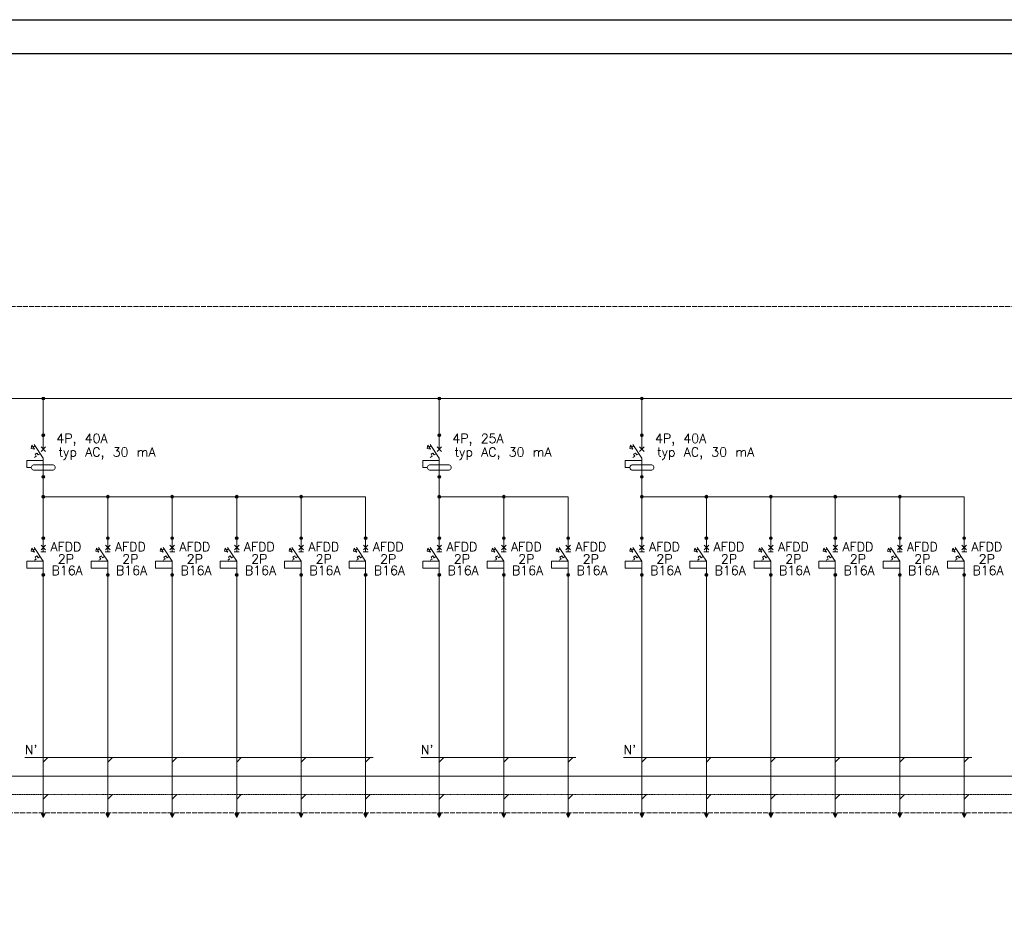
# Model space of a CAD drawing. Header units: millimetres. Extents: x -14609 to 44937, y 52278 to 67558.
# Tile 19 of 51: x 37160 to 38763, y 53763 to 55248. Entities that reach past the tile are written whole.
import ezdxf

# ---------------------------------------------------------------- set-up
doc = ezdxf.new("R2010")
doc.units = ezdxf.units.MM
for name, pattern in [('_DASH', [10, 8, -2]), ('ArcadiaLine2077533452649863992', [0]), ('DASHED2', [0.09525, 0.0635, -0.03175])]:
    doc.linetypes.add(name, pattern=pattern)
doc.layers.add('IE_Schemat', color=7, linetype='Continuous', lineweight=25)
doc.styles.add('ArCADiaStyle', font='txt.shx')

# ---------------------------------------------------------------- blocks, each defined once
blk = doc.blocks.new('*U69')
for points in [[(0, 0), (-6200, 0), (-6200, 2970), (0, 2970)], [(-55, 55), (-6000, 55), (-6000, 2915), (-55, 2915)]]:
    blk.add_lwpolyline(points, close=True)

msp = doc.modelspace()

# ---------------------------------------------------------------- hatches: boundary and pattern name
at = {"layer": 'IE_Schemat', "linetype": 'Continuous'}
for points in [[(37200.4, 54631.3), (37200.3, 54631.9), (37199.5, 54633.1), (37198.1, 54633.6), (37196.7, 54633.1), (37196, 54631.9), (37195.9, 54631.3), (37196, 54630.8), (37196.7, 54629.6), (37198.1, 54629.1), (37199.5, 54629.6), (37200.3, 54630.8)], [(37845.4, 54631.3), (37845.3, 54631.9), (37844.5, 54633.1), (37843.1, 54633.6), (37841.7, 54633.1), (37841, 54631.9), (37840.9, 54631.3), (37841, 54630.8), (37841.7, 54629.6), (37843.1, 54629.1), (37844.5, 54629.6), (37845.3, 54630.8)], [(38175.4, 54631.3), (38175.3, 54631.9), (38174.5, 54633.1), (38173.1, 54633.6), (38171.7, 54633.1), (38171, 54631.9), (38170.9, 54631.3), (38171, 54630.8), (38171.7, 54629.6), (38173.1, 54629.1), (38174.5, 54629.6), (38175.3, 54630.8)], [(37200.4, 54571.3), (37200.3, 54571.9), (37199.5, 54573.1), (37198.1, 54573.6), (37196.7, 54573.1), (37196, 54571.9), (37195.9, 54571.3), (37196, 54570.8), (37196.7, 54569.6), (37198.1, 54569.1), (37199.5, 54569.6), (37200.3, 54570.8)], [(37845.4, 54571.3), (37845.3, 54571.9), (37844.5, 54573.1), (37843.1, 54573.6), (37841.7, 54573.1), (37841, 54571.9), (37840.9, 54571.3), (37841, 54570.8), (37841.7, 54569.6), (37843.1, 54569.1), (37844.5, 54569.6), (37845.3, 54570.8)], [(38175.4, 54571.3), (38175.3, 54571.9), (38174.5, 54573.1), (38173.1, 54573.6), (38171.7, 54573.1), (38171, 54571.9), (38170.9, 54571.3), (38171, 54570.8), (38171.7, 54569.6), (38173.1, 54569.1), (38174.5, 54569.6), (38175.3, 54570.8)], [(37200.4, 54503.8), (37200.3, 54504.4), (37199.5, 54505.6), (37198.1, 54506.1), (37196.7, 54505.6), (37196, 54504.4), (37195.9, 54503.8), (37196, 54503.3), (37196.7, 54502.1), (37198.1, 54501.6), (37199.5, 54502.1), (37200.3, 54503.3)], [(37200.4, 54503.8), (37200.3, 54504.4), (37199.5, 54505.6), (37198.1, 54506.1), (37196.7, 54505.6), (37196, 54504.4), (37195.9, 54503.8), (37196, 54503.3), (37196.7, 54502.1), (37198.1, 54501.6), (37199.5, 54502.1), (37200.3, 54503.3)], [(37200.4, 54503.8), (37200.3, 54504.4), (37199.5, 54505.6), (37198.1, 54506.1), (37196.7, 54505.6), (37196, 54504.4), (37195.9, 54503.8), (37196, 54503.3), (37196.7, 54502.1), (37198.1, 54501.6), (37199.5, 54502.1), (37200.3, 54503.3)], [(37200.4, 54503.8), (37200.3, 54504.4), (37199.5, 54505.6), (37198.1, 54506.1), (37196.7, 54505.6), (37196, 54504.4), (37195.9, 54503.8), (37196, 54503.3), (37196.7, 54502.1), (37198.1, 54501.6), (37199.5, 54502.1), (37200.3, 54503.3)], [(37200.4, 54503.8), (37200.3, 54504.4), (37199.5, 54505.6), (37198.1, 54506.1), (37196.7, 54505.6), (37196, 54504.4), (37195.9, 54503.8), (37196, 54503.3), (37196.7, 54502.1), (37198.1, 54501.6), (37199.5, 54502.1), (37200.3, 54503.3)], [(37200.4, 54503.8), (37200.3, 54504.4), (37199.5, 54505.6), (37198.1, 54506.1), (37196.7, 54505.6), (37196, 54504.4), (37195.9, 54503.8), (37196, 54503.3), (37196.7, 54502.1), (37198.1, 54501.6), (37199.5, 54502.1), (37200.3, 54503.3)], [(37200.4, 54503.8), (37200.3, 54504.4), (37199.5, 54505.6), (37198.1, 54506.1), (37196.7, 54505.6), (37196, 54504.4), (37195.9, 54503.8), (37196, 54503.3), (37196.7, 54502.1), (37198.1, 54501.6), (37199.5, 54502.1), (37200.3, 54503.3)], [(37200.4, 54503.8), (37200.3, 54504.4), (37199.5, 54505.6), (37198.1, 54506.1), (37196.7, 54505.6), (37196, 54504.4), (37195.9, 54503.8), (37196, 54503.3), (37196.7, 54502.1), (37198.1, 54501.6), (37199.5, 54502.1), (37200.3, 54503.3)], [(37200.4, 54503.8), (37200.3, 54504.4), (37199.5, 54505.6), (37198.1, 54506.1), (37196.7, 54505.6), (37196, 54504.4), (37195.9, 54503.8), (37196, 54503.3), (37196.7, 54502.1), (37198.1, 54501.6), (37199.5, 54502.1), (37200.3, 54503.3)], [(37845.4, 54503.8), (37845.3, 54504.4), (37844.5, 54505.6), (37843.1, 54506.1), (37841.7, 54505.6), (37841, 54504.4), (37840.9, 54503.8), (37841, 54503.3), (37841.7, 54502.1), (37843.1, 54501.6), (37844.5, 54502.1), (37845.3, 54503.3)], [(37845.4, 54503.8), (37845.3, 54504.4), (37844.5, 54505.6), (37843.1, 54506.1), (37841.7, 54505.6), (37841, 54504.4), (37840.9, 54503.8), (37841, 54503.3), (37841.7, 54502.1), (37843.1, 54501.6), (37844.5, 54502.1), (37845.3, 54503.3)], [(37845.4, 54503.8), (37845.3, 54504.4), (37844.5, 54505.6), (37843.1, 54506.1), (37841.7, 54505.6), (37841, 54504.4), (37840.9, 54503.8), (37841, 54503.3), (37841.7, 54502.1), (37843.1, 54501.6), (37844.5, 54502.1), (37845.3, 54503.3)], [(37845.4, 54503.8), (37845.3, 54504.4), (37844.5, 54505.6), (37843.1, 54506.1), (37841.7, 54505.6), (37841, 54504.4), (37840.9, 54503.8), (37841, 54503.3), (37841.7, 54502.1), (37843.1, 54501.6), (37844.5, 54502.1), (37845.3, 54503.3)], [(37845.4, 54503.8), (37845.3, 54504.4), (37844.5, 54505.6), (37843.1, 54506.1), (37841.7, 54505.6), (37841, 54504.4), (37840.9, 54503.8), (37841, 54503.3), (37841.7, 54502.1), (37843.1, 54501.6), (37844.5, 54502.1), (37845.3, 54503.3)], [(37845.4, 54503.8), (37845.3, 54504.4), (37844.5, 54505.6), (37843.1, 54506.1), (37841.7, 54505.6), (37841, 54504.4), (37840.9, 54503.8), (37841, 54503.3), (37841.7, 54502.1), (37843.1, 54501.6), (37844.5, 54502.1), (37845.3, 54503.3)], [(37845.4, 54503.8), (37845.3, 54504.4), (37844.5, 54505.6), (37843.1, 54506.1), (37841.7, 54505.6), (37841, 54504.4), (37840.9, 54503.8), (37841, 54503.3), (37841.7, 54502.1), (37843.1, 54501.6), (37844.5, 54502.1), (37845.3, 54503.3)], [(37845.4, 54503.8), (37845.3, 54504.4), (37844.5, 54505.6), (37843.1, 54506.1), (37841.7, 54505.6), (37841, 54504.4), (37840.9, 54503.8), (37841, 54503.3), (37841.7, 54502.1), (37843.1, 54501.6), (37844.5, 54502.1), (37845.3, 54503.3)], [(37845.4, 54503.8), (37845.3, 54504.4), (37844.5, 54505.6), (37843.1, 54506.1), (37841.7, 54505.6), (37841, 54504.4), (37840.9, 54503.8), (37841, 54503.3), (37841.7, 54502.1), (37843.1, 54501.6), (37844.5, 54502.1), (37845.3, 54503.3)], [(38175.4, 54503.8), (38175.3, 54504.4), (38174.5, 54505.6), (38173.1, 54506.1), (38171.7, 54505.6), (38171, 54504.4), (38170.9, 54503.8), (38171, 54503.3), (38171.7, 54502.1), (38173.1, 54501.6), (38174.5, 54502.1), (38175.3, 54503.3)], [(38175.4, 54503.8), (38175.3, 54504.4), (38174.5, 54505.6), (38173.1, 54506.1), (38171.7, 54505.6), (38171, 54504.4), (38170.9, 54503.8), (38171, 54503.3), (38171.7, 54502.1), (38173.1, 54501.6), (38174.5, 54502.1), (38175.3, 54503.3)], [(38175.4, 54503.8), (38175.3, 54504.4), (38174.5, 54505.6), (38173.1, 54506.1), (38171.7, 54505.6), (38171, 54504.4), (38170.9, 54503.8), (38171, 54503.3), (38171.7, 54502.1), (38173.1, 54501.6), (38174.5, 54502.1), (38175.3, 54503.3)], [(38175.4, 54503.8), (38175.3, 54504.4), (38174.5, 54505.6), (38173.1, 54506.1), (38171.7, 54505.6), (38171, 54504.4), (38170.9, 54503.8), (38171, 54503.3), (38171.7, 54502.1), (38173.1, 54501.6), (38174.5, 54502.1), (38175.3, 54503.3)], [(38175.4, 54503.8), (38175.3, 54504.4), (38174.5, 54505.6), (38173.1, 54506.1), (38171.7, 54505.6), (38171, 54504.4), (38170.9, 54503.8), (38171, 54503.3), (38171.7, 54502.1), (38173.1, 54501.6), (38174.5, 54502.1), (38175.3, 54503.3)], [(38175.4, 54503.8), (38175.3, 54504.4), (38174.5, 54505.6), (38173.1, 54506.1), (38171.7, 54505.6), (38171, 54504.4), (38170.9, 54503.8), (38171, 54503.3), (38171.7, 54502.1), (38173.1, 54501.6), (38174.5, 54502.1), (38175.3, 54503.3)], [(38175.4, 54503.8), (38175.3, 54504.4), (38174.5, 54505.6), (38173.1, 54506.1), (38171.7, 54505.6), (38171, 54504.4), (38170.9, 54503.8), (38171, 54503.3), (38171.7, 54502.1), (38173.1, 54501.6), (38174.5, 54502.1), (38175.3, 54503.3)], [(38175.4, 54503.8), (38175.3, 54504.4), (38174.5, 54505.6), (38173.1, 54506.1), (38171.7, 54505.6), (38171, 54504.4), (38170.9, 54503.8), (38171, 54503.3), (38171.7, 54502.1), (38173.1, 54501.6), (38174.5, 54502.1), (38175.3, 54503.3)], [(38175.4, 54503.8), (38175.3, 54504.4), (38174.5, 54505.6), (38173.1, 54506.1), (38171.7, 54505.6), (38171, 54504.4), (38170.9, 54503.8), (38171, 54503.3), (38171.7, 54502.1), (38173.1, 54501.6), (38174.5, 54502.1), (38175.3, 54503.3)], [(37200.4, 54471.3), (37200.3, 54471.9), (37199.5, 54473.1), (37198.1, 54473.6), (37196.7, 54473.1), (37196, 54471.9), (37195.9, 54471.3), (37196, 54470.8), (37196.7, 54469.6), (37198.1, 54469.1), (37199.5, 54469.6), (37200.3, 54470.8)], [(37305.4, 54471.3), (37305.3, 54471.9), (37304.5, 54473.1), (37303.1, 54473.6), (37301.7, 54473.1), (37301, 54471.9), (37300.9, 54471.3), (37301, 54470.8), (37301.7, 54469.6), (37303.1, 54469.1), (37304.5, 54469.6), (37305.3, 54470.8)], [(37410.4, 54471.3), (37410.3, 54471.9), (37409.5, 54473.1), (37408.1, 54473.6), (37406.7, 54473.1), (37406, 54471.9), (37405.9, 54471.3), (37406, 54470.8), (37406.7, 54469.6), (37408.1, 54469.1), (37409.5, 54469.6), (37410.3, 54470.8)], [(37515.4, 54471.3), (37515.3, 54471.9), (37514.5, 54473.1), (37513.1, 54473.6), (37511.7, 54473.1), (37511, 54471.9), (37510.9, 54471.3), (37511, 54470.8), (37511.7, 54469.6), (37513.1, 54469.1), (37514.5, 54469.6), (37515.3, 54470.8)], [(37620.4, 54471.3), (37620.3, 54471.9), (37619.5, 54473.1), (37618.1, 54473.6), (37616.7, 54473.1), (37616, 54471.9), (37615.9, 54471.3), (37616, 54470.8), (37616.7, 54469.6), (37618.1, 54469.1), (37619.5, 54469.6), (37620.3, 54470.8)], [(37845.4, 54471.3), (37845.3, 54471.9), (37844.5, 54473.1), (37843.1, 54473.6), (37841.7, 54473.1), (37841, 54471.9), (37840.9, 54471.3), (37841, 54470.8), (37841.7, 54469.6), (37843.1, 54469.1), (37844.5, 54469.6), (37845.3, 54470.8)], [(37950.4, 54471.3), (37950.3, 54471.9), (37949.5, 54473.1), (37948.1, 54473.6), (37946.7, 54473.1), (37946, 54471.9), (37945.9, 54471.3), (37946, 54470.8), (37946.7, 54469.6), (37948.1, 54469.1), (37949.5, 54469.6), (37950.3, 54470.8)], [(38175.4, 54471.3), (38175.3, 54471.9), (38174.5, 54473.1), (38173.1, 54473.6), (38171.7, 54473.1), (38171, 54471.9), (38170.9, 54471.3), (38171, 54470.8), (38171.7, 54469.6), (38173.1, 54469.1), (38174.5, 54469.6), (38175.3, 54470.8)], [(38280.4, 54471.3), (38280.3, 54471.9), (38279.5, 54473.1), (38278.1, 54473.6), (38276.7, 54473.1), (38276, 54471.9), (38275.9, 54471.3), (38276, 54470.8), (38276.7, 54469.6), (38278.1, 54469.1), (38279.5, 54469.6), (38280.3, 54470.8)], [(38385.4, 54471.3), (38385.3, 54471.9), (38384.5, 54473.1), (38383.1, 54473.6), (38381.7, 54473.1), (38381, 54471.9), (38380.9, 54471.3), (38381, 54470.8), (38381.7, 54469.6), (38383.1, 54469.1), (38384.5, 54469.6), (38385.3, 54470.8)], [(38490.4, 54471.3), (38490.3, 54471.9), (38489.5, 54473.1), (38488.1, 54473.6), (38486.7, 54473.1), (38486, 54471.9), (38485.9, 54471.3), (38486, 54470.8), (38486.7, 54469.6), (38488.1, 54469.1), (38489.5, 54469.6), (38490.3, 54470.8)], [(38595.4, 54471.3), (38595.3, 54471.9), (38594.5, 54473.1), (38593.1, 54473.6), (38591.7, 54473.1), (38591, 54471.9), (38590.9, 54471.3), (38591, 54470.8), (38591.7, 54469.6), (38593.1, 54469.1), (38594.5, 54469.6), (38595.3, 54470.8)], [(37200.4, 54403.8), (37200.3, 54404.4), (37199.5, 54405.6), (37198.1, 54406.1), (37196.7, 54405.6), (37196, 54404.4), (37195.9, 54403.8), (37196, 54403.3), (37196.7, 54402.1), (37198.1, 54401.6), (37199.5, 54402.1), (37200.3, 54403.3)], [(37305.4, 54403.8), (37305.3, 54404.4), (37304.5, 54405.6), (37303.1, 54406.1), (37301.7, 54405.6), (37301, 54404.4), (37300.9, 54403.8), (37301, 54403.3), (37301.7, 54402.1), (37303.1, 54401.6), (37304.5, 54402.1), (37305.3, 54403.3)], [(37410.4, 54403.8), (37410.3, 54404.4), (37409.5, 54405.6), (37408.1, 54406.1), (37406.7, 54405.6), (37406, 54404.4), (37405.9, 54403.8), (37406, 54403.3), (37406.7, 54402.1), (37408.1, 54401.6), (37409.5, 54402.1), (37410.3, 54403.3)], [(37515.4, 54403.8), (37515.3, 54404.4), (37514.5, 54405.6), (37513.1, 54406.1), (37511.7, 54405.6), (37511, 54404.4), (37510.9, 54403.8), (37511, 54403.3), (37511.7, 54402.1), (37513.1, 54401.6), (37514.5, 54402.1), (37515.3, 54403.3)], [(37620.4, 54403.8), (37620.3, 54404.4), (37619.5, 54405.6), (37618.1, 54406.1), (37616.7, 54405.6), (37616, 54404.4), (37615.9, 54403.8), (37616, 54403.3), (37616.7, 54402.1), (37618.1, 54401.6), (37619.5, 54402.1), (37620.3, 54403.3)], [(37725.4, 54403.8), (37725.3, 54404.4), (37724.5, 54405.6), (37723.1, 54406.1), (37721.7, 54405.6), (37721, 54404.4), (37720.9, 54403.8), (37721, 54403.3), (37721.7, 54402.1), (37723.1, 54401.6), (37724.5, 54402.1), (37725.3, 54403.3)], [(37845.4, 54403.8), (37845.3, 54404.4), (37844.5, 54405.6), (37843.1, 54406.1), (37841.7, 54405.6), (37841, 54404.4), (37840.9, 54403.8), (37841, 54403.3), (37841.7, 54402.1), (37843.1, 54401.6), (37844.5, 54402.1), (37845.3, 54403.3)], [(37950.4, 54403.8), (37950.3, 54404.4), (37949.5, 54405.6), (37948.1, 54406.1), (37946.7, 54405.6), (37946, 54404.4), (37945.9, 54403.8), (37946, 54403.3), (37946.7, 54402.1), (37948.1, 54401.6), (37949.5, 54402.1), (37950.3, 54403.3)], [(38055.4, 54403.8), (38055.3, 54404.4), (38054.5, 54405.6), (38053.1, 54406.1), (38051.7, 54405.6), (38051, 54404.4), (38050.9, 54403.8), (38051, 54403.3), (38051.7, 54402.1), (38053.1, 54401.6), (38054.5, 54402.1), (38055.3, 54403.3)], [(38175.4, 54403.8), (38175.3, 54404.4), (38174.5, 54405.6), (38173.1, 54406.1), (38171.7, 54405.6), (38171, 54404.4), (38170.9, 54403.8), (38171, 54403.3), (38171.7, 54402.1), (38173.1, 54401.6), (38174.5, 54402.1), (38175.3, 54403.3)], [(38280.4, 54403.8), (38280.3, 54404.4), (38279.5, 54405.6), (38278.1, 54406.1), (38276.7, 54405.6), (38276, 54404.4), (38275.9, 54403.8), (38276, 54403.3), (38276.7, 54402.1), (38278.1, 54401.6), (38279.5, 54402.1), (38280.3, 54403.3)], [(38385.4, 54403.8), (38385.3, 54404.4), (38384.5, 54405.6), (38383.1, 54406.1), (38381.7, 54405.6), (38381, 54404.4), (38380.9, 54403.8), (38381, 54403.3), (38381.7, 54402.1), (38383.1, 54401.6), (38384.5, 54402.1), (38385.3, 54403.3)], [(38490.4, 54403.8), (38490.3, 54404.4), (38489.5, 54405.6), (38488.1, 54406.1), (38486.7, 54405.6), (38486, 54404.4), (38485.9, 54403.8), (38486, 54403.3), (38486.7, 54402.1), (38488.1, 54401.6), (38489.5, 54402.1), (38490.3, 54403.3)], [(38595.4, 54403.8), (38595.3, 54404.4), (38594.5, 54405.6), (38593.1, 54406.1), (38591.7, 54405.6), (38591, 54404.4), (38590.9, 54403.8), (38591, 54403.3), (38591.7, 54402.1), (38593.1, 54401.6), (38594.5, 54402.1), (38595.3, 54403.3)], [(38700.4, 54403.8), (38700.3, 54404.4), (38699.5, 54405.6), (38698.1, 54406.1), (38696.7, 54405.6), (38696, 54404.4), (38695.9, 54403.8), (38696, 54403.3), (38696.7, 54402.1), (38698.1, 54401.6), (38699.5, 54402.1), (38700.3, 54403.3)], [(37200.4, 54343.8), (37200.3, 54344.4), (37199.5, 54345.6), (37198.1, 54346.1), (37196.7, 54345.6), (37196, 54344.4), (37195.9, 54343.8), (37196, 54343.3), (37196.7, 54342.1), (37198.1, 54341.6), (37199.5, 54342.1), (37200.3, 54343.3)], [(37305.4, 54343.8), (37305.3, 54344.4), (37304.5, 54345.6), (37303.1, 54346.1), (37301.7, 54345.6), (37301, 54344.4), (37300.9, 54343.8), (37301, 54343.3), (37301.7, 54342.1), (37303.1, 54341.6), (37304.5, 54342.1), (37305.3, 54343.3)], [(37410.4, 54343.8), (37410.3, 54344.4), (37409.5, 54345.6), (37408.1, 54346.1), (37406.7, 54345.6), (37406, 54344.4), (37405.9, 54343.8), (37406, 54343.3), (37406.7, 54342.1), (37408.1, 54341.6), (37409.5, 54342.1), (37410.3, 54343.3)], [(37515.4, 54343.8), (37515.3, 54344.4), (37514.5, 54345.6), (37513.1, 54346.1), (37511.7, 54345.6), (37511, 54344.4), (37510.9, 54343.8), (37511, 54343.3), (37511.7, 54342.1), (37513.1, 54341.6), (37514.5, 54342.1), (37515.3, 54343.3)], [(37620.4, 54343.8), (37620.3, 54344.4), (37619.5, 54345.6), (37618.1, 54346.1), (37616.7, 54345.6), (37616, 54344.4), (37615.9, 54343.8), (37616, 54343.3), (37616.7, 54342.1), (37618.1, 54341.6), (37619.5, 54342.1), (37620.3, 54343.3)], [(37725.4, 54343.8), (37725.3, 54344.4), (37724.5, 54345.6), (37723.1, 54346.1), (37721.7, 54345.6), (37721, 54344.4), (37720.9, 54343.8), (37721, 54343.3), (37721.7, 54342.1), (37723.1, 54341.6), (37724.5, 54342.1), (37725.3, 54343.3)], [(37845.4, 54343.8), (37845.3, 54344.4), (37844.5, 54345.6), (37843.1, 54346.1), (37841.7, 54345.6), (37841, 54344.4), (37840.9, 54343.8), (37841, 54343.3), (37841.7, 54342.1), (37843.1, 54341.6), (37844.5, 54342.1), (37845.3, 54343.3)], [(37950.4, 54343.8), (37950.3, 54344.4), (37949.5, 54345.6), (37948.1, 54346.1), (37946.7, 54345.6), (37946, 54344.4), (37945.9, 54343.8), (37946, 54343.3), (37946.7, 54342.1), (37948.1, 54341.6), (37949.5, 54342.1), (37950.3, 54343.3)], [(38055.4, 54343.8), (38055.3, 54344.4), (38054.5, 54345.6), (38053.1, 54346.1), (38051.7, 54345.6), (38051, 54344.4), (38050.9, 54343.8), (38051, 54343.3), (38051.7, 54342.1), (38053.1, 54341.6), (38054.5, 54342.1), (38055.3, 54343.3)], [(38175.4, 54343.8), (38175.3, 54344.4), (38174.5, 54345.6), (38173.1, 54346.1), (38171.7, 54345.6), (38171, 54344.4), (38170.9, 54343.8), (38171, 54343.3), (38171.7, 54342.1), (38173.1, 54341.6), (38174.5, 54342.1), (38175.3, 54343.3)], [(38280.4, 54343.8), (38280.3, 54344.4), (38279.5, 54345.6), (38278.1, 54346.1), (38276.7, 54345.6), (38276, 54344.4), (38275.9, 54343.8), (38276, 54343.3), (38276.7, 54342.1), (38278.1, 54341.6), (38279.5, 54342.1), (38280.3, 54343.3)], [(38385.4, 54343.8), (38385.3, 54344.4), (38384.5, 54345.6), (38383.1, 54346.1), (38381.7, 54345.6), (38381, 54344.4), (38380.9, 54343.8), (38381, 54343.3), (38381.7, 54342.1), (38383.1, 54341.6), (38384.5, 54342.1), (38385.3, 54343.3)], [(38490.4, 54343.8), (38490.3, 54344.4), (38489.5, 54345.6), (38488.1, 54346.1), (38486.7, 54345.6), (38486, 54344.4), (38485.9, 54343.8), (38486, 54343.3), (38486.7, 54342.1), (38488.1, 54341.6), (38489.5, 54342.1), (38490.3, 54343.3)], [(38595.4, 54343.8), (38595.3, 54344.4), (38594.5, 54345.6), (38593.1, 54346.1), (38591.7, 54345.6), (38591, 54344.4), (38590.9, 54343.8), (38591, 54343.3), (38591.7, 54342.1), (38593.1, 54341.6), (38594.5, 54342.1), (38595.3, 54343.3)], [(38700.4, 54343.8), (38700.3, 54344.4), (38699.5, 54345.6), (38698.1, 54346.1), (38696.7, 54345.6), (38696, 54344.4), (38695.9, 54343.8), (38696, 54343.3), (38696.7, 54342.1), (38698.1, 54341.6), (38699.5, 54342.1), (38700.3, 54343.3)], [(37195.1, 53954.7), (37198.1, 53948.7), (37201.1, 53954.7)], [(37300.1, 53954.7), (37303.1, 53948.7), (37306.1, 53954.7)], [(37405.1, 53954.7), (37408.1, 53948.7), (37411.1, 53954.7)], [(37510.1, 53954.7), (37513.1, 53948.7), (37516.1, 53954.7)], [(37615.1, 53954.7), (37618.1, 53948.7), (37621.1, 53954.7)], [(37720.1, 53954.7), (37723.1, 53948.7), (37726.1, 53954.7)], [(37840.1, 53954.7), (37843.1, 53948.7), (37846.1, 53954.7)], [(37945.1, 53954.7), (37948.1, 53948.7), (37951.1, 53954.7)], [(38050.1, 53954.7), (38053.1, 53948.7), (38056.1, 53954.7)], [(38170.1, 53954.7), (38173.1, 53948.7), (38176.1, 53954.7)], [(38275.1, 53954.7), (38278.1, 53948.7), (38281.1, 53954.7)], [(38380.1, 53954.7), (38383.1, 53948.7), (38386.1, 53954.7)], [(38485.1, 53954.7), (38488.1, 53948.7), (38491.1, 53954.7)], [(38590.1, 53954.7), (38593.1, 53948.7), (38596.1, 53954.7)], [(38695.1, 53954.7), (38698.1, 53948.7), (38701.1, 53954.7)]]:
    msp.add_hatch(color=256, dxfattribs=at).paths.add_polyline_path(points)

# ---------------------------------------------------------------- linework, layer by layer
at = {"layer": 'IE_Schemat', "linetype": 'ArcadiaLine2077533452649863992', "lineweight": 18}
for p, q in [((35210.6, 54631.3), (39683, 54631.3)), ((37198.1, 54571.3), (37198.1, 54631.3)), ((37843.1, 54571.3), (37843.1, 54631.3)), ((38173.1, 54571.3), (38173.1, 54631.3)), ((37198.1, 54548.8), (37198.1, 54571.3)), ((37843.1, 54548.8), (37843.1, 54571.3)), ((38173.1, 54548.8), (38173.1, 54571.3)), ((37179.5, 54555), (37178.4, 54549.8)), ((37178.4, 54549.8), (37183.6, 54548.7)), ((37183.6, 54548.7), (37179.5, 54555)), ((37184.7, 54553.9), (37181.6, 54551.9)), ((37183.1, 54556.3), (37198.1, 54533.8)), ((37194.4, 54552.6), (37201.9, 54545.1)), ((37201.9, 54552.6), (37194.4, 54545.1)), ((37824.5, 54555), (37823.4, 54549.8)), ((37823.4, 54549.8), (37828.6, 54548.7)), ((37828.6, 54548.7), (37824.5, 54555)), ((37829.7, 54553.9), (37826.6, 54551.9)), ((37828.1, 54556.3), (37843.1, 54533.8)), ((37839.4, 54552.6), (37846.9, 54545.1)), ((37846.9, 54552.6), (37839.4, 54545.1)), ((38154.5, 54555), (38153.4, 54549.8)), ((38153.4, 54549.8), (38158.6, 54548.7)), ((38158.6, 54548.7), (38154.5, 54555)), ((38159.7, 54553.9), (38156.6, 54551.9)), ((38158.1, 54556.3), (38173.1, 54533.8)), ((38169.4, 54552.6), (38176.9, 54545.1)), ((38176.9, 54552.6), (38169.4, 54545.1)), ((37171.1, 54518.8), (37171.1, 54530.1)), ((37171.1, 54530.1), (37198.1, 54530.1)), ((37186.6, 54537.2), (37183.5, 54535.2)), ((37187.7, 54542.4), (37184.6, 54540.4)), ((37184.6, 54540.4), (37186.6, 54537.2)), ((37189.7, 54539.3), (37187.7, 54542.4)), ((37187.7, 54542.4), (37187.7, 54542.4)), ((37192.9, 54541.3), (37189.7, 54539.3)), ((37198.1, 54533.8), (37198.1, 54503.8)), ((37816.1, 54518.8), (37816.1, 54530.1)), ((37816.1, 54530.1), (37843.1, 54530.1)), ((37831.6, 54537.2), (37828.5, 54535.2)), ((37832.7, 54542.4), (37829.6, 54540.4)), ((37829.6, 54540.4), (37831.6, 54537.2)), ((37834.7, 54539.3), (37832.7, 54542.4)), ((37832.7, 54542.4), (37832.7, 54542.4)), ((37837.9, 54541.3), (37834.7, 54539.3)), ((37843.1, 54533.8), (37843.1, 54503.8)), ((38146.1, 54518.8), (38146.1, 54530.1)), ((38146.1, 54530.1), (38173.1, 54530.1)), ((38161.6, 54537.2), (38158.5, 54535.2)), ((38162.7, 54542.4), (38159.6, 54540.4)), ((38159.6, 54540.4), (38161.6, 54537.2)), ((38164.7, 54539.3), (38162.7, 54542.4)), ((38162.7, 54542.4), (38162.7, 54542.4)), ((38167.9, 54541.3), (38164.7, 54539.3)), ((38173.1, 54533.8), (38173.1, 54503.8)), ((37178.6, 54518.8), (37171.1, 54518.8)), ((37183.1, 54523.3), (37213.1, 54523.3)), ((37183.1, 54514.3), (37213.1, 54514.3)), ((37823.6, 54518.8), (37816.1, 54518.8)), ((37828.1, 54523.3), (37858.1, 54523.3)), ((37828.1, 54514.3), (37858.1, 54514.3)), ((38153.6, 54518.8), (38146.1, 54518.8)), ((38158.1, 54523.3), (38188.1, 54523.3)), ((38158.1, 54514.3), (38188.1, 54514.3)), ((37198.1, 54503.8), (37198.1, 54471.3)), ((37843.1, 54503.8), (37843.1, 54471.3)), ((38173.1, 54503.8), (38173.1, 54471.3)), ((37198.1, 54471.3), (37198.1, 54403.8)), ((37198.1, 54471.3), (37198.1, 54403.8)), ((37198.1, 54471.3), (37723.1, 54471.3)), ((37303.1, 54403.8), (37303.1, 54471.3)), ((37408.1, 54403.8), (37408.1, 54471.3)), ((37513.1, 54403.8), (37513.1, 54471.3)), ((37618.1, 54403.8), (37618.1, 54471.3)), ((37723.1, 54471.3), (37723.1, 54403.8)), ((37843.1, 54471.3), (37843.1, 54403.8)), ((37843.1, 54471.3), (38053.1, 54471.3)), ((37948.1, 54403.8), (37948.1, 54471.3)), ((38053.1, 54403.8), (38053.1, 54471.3)), ((38173.1, 54471.3), (38173.1, 54403.8)), ((38173.1, 54471.3), (38698.1, 54471.3)), ((38278.1, 54403.8), (38278.1, 54471.3)), ((38383.1, 54403.8), (38383.1, 54471.3)), ((38488.1, 54403.8), (38488.1, 54471.3)), ((38593.1, 54403.8), (38593.1, 54471.3)), ((38698.1, 54403.8), (38698.1, 54471.3)), ((37198.1, 54381.3), (37198.1, 54403.8)), ((37303.1, 54381.3), (37303.1, 54403.8)), ((37408.1, 54381.3), (37408.1, 54403.8)), ((37513.1, 54381.3), (37513.1, 54403.8)), ((37618.1, 54381.3), (37618.1, 54403.8)), ((37723.1, 54381.3), (37723.1, 54403.8)), ((37843.1, 54381.3), (37843.1, 54403.8)), ((37948.1, 54381.3), (37948.1, 54403.8)), ((38053.1, 54381.3), (38053.1, 54403.8)), ((38173.1, 54381.3), (38173.1, 54403.8)), ((38278.1, 54381.3), (38278.1, 54403.8)), ((38383.1, 54381.3), (38383.1, 54403.8)), ((38488.1, 54381.3), (38488.1, 54403.8)), ((38593.1, 54381.3), (38593.1, 54403.8)), ((38698.1, 54381.3), (38698.1, 54403.8)), ((37179.5, 54387.5), (37178.4, 54382.3)), ((37183.6, 54381.2), (37179.5, 54387.5)), ((37184.7, 54386.4), (37181.6, 54384.4)), ((37183.1, 54388.8), (37198.1, 54366.3)), ((37194.4, 54392.1), (37201.9, 54384.6)), ((37201.9, 54392.1), (37194.4, 54384.6)), ((37284.5, 54387.5), (37283.4, 54382.3)), ((37288.6, 54381.2), (37284.5, 54387.5)), ((37289.7, 54386.4), (37286.6, 54384.4)), ((37288.1, 54388.8), (37303.1, 54366.3)), ((37299.4, 54392.1), (37306.9, 54384.6)), ((37306.9, 54392.1), (37299.4, 54384.6)), ((37389.5, 54387.5), (37388.4, 54382.3)), ((37393.6, 54381.2), (37389.5, 54387.5)), ((37394.7, 54386.4), (37391.6, 54384.4)), ((37393.1, 54388.8), (37408.1, 54366.3)), ((37404.4, 54392.1), (37411.9, 54384.6)), ((37411.9, 54392.1), (37404.4, 54384.6)), ((37494.5, 54387.5), (37493.4, 54382.3)), ((37498.6, 54381.2), (37494.5, 54387.5)), ((37499.7, 54386.4), (37496.6, 54384.4)), ((37498.1, 54388.8), (37513.1, 54366.3)), ((37509.4, 54392.1), (37516.9, 54384.6)), ((37516.9, 54392.1), (37509.4, 54384.6)), ((37599.5, 54387.5), (37598.4, 54382.3)), ((37603.6, 54381.2), (37599.5, 54387.5)), ((37604.7, 54386.4), (37601.6, 54384.4)), ((37603.1, 54388.8), (37618.1, 54366.3)), ((37614.4, 54392.1), (37621.9, 54384.6)), ((37621.9, 54392.1), (37614.4, 54384.6)), ((37704.5, 54387.5), (37703.4, 54382.3)), ((37708.6, 54381.2), (37704.5, 54387.5)), ((37709.7, 54386.4), (37706.6, 54384.4)), ((37708.1, 54388.8), (37723.1, 54366.3)), ((37719.4, 54392.1), (37726.9, 54384.6)), ((37726.9, 54392.1), (37719.4, 54384.6)), ((37824.5, 54387.5), (37823.4, 54382.3)), ((37828.6, 54381.2), (37824.5, 54387.5)), ((37829.7, 54386.4), (37826.6, 54384.4)), ((37828.1, 54388.8), (37843.1, 54366.3)), ((37839.4, 54392.1), (37846.9, 54384.6)), ((37846.9, 54392.1), (37839.4, 54384.6)), ((37929.5, 54387.5), (37928.4, 54382.3)), ((37933.6, 54381.2), (37929.5, 54387.5)), ((37934.7, 54386.4), (37931.6, 54384.4)), ((37933.1, 54388.8), (37948.1, 54366.3)), ((37944.4, 54392.1), (37951.9, 54384.6)), ((37951.9, 54392.1), (37944.4, 54384.6)), ((38034.5, 54387.5), (38033.4, 54382.3)), ((38038.6, 54381.2), (38034.5, 54387.5)), ((38039.7, 54386.4), (38036.6, 54384.4)), ((38038.1, 54388.8), (38053.1, 54366.3)), ((38049.4, 54392.1), (38056.9, 54384.6)), ((38056.9, 54392.1), (38049.4, 54384.6)), ((38154.5, 54387.5), (38153.4, 54382.3)), ((38158.6, 54381.2), (38154.5, 54387.5)), ((38159.7, 54386.4), (38156.6, 54384.4)), ((38158.1, 54388.8), (38173.1, 54366.3)), ((38169.4, 54392.1), (38176.9, 54384.6)), ((38176.9, 54392.1), (38169.4, 54384.6)), ((38259.5, 54387.5), (38258.4, 54382.3)), ((38263.6, 54381.2), (38259.5, 54387.5)), ((38264.7, 54386.4), (38261.6, 54384.4)), ((38263.1, 54388.8), (38278.1, 54366.3)), ((38274.4, 54392.1), (38281.9, 54384.6)), ((38281.9, 54392.1), (38274.4, 54384.6)), ((38364.5, 54387.5), (38363.4, 54382.3)), ((38368.6, 54381.2), (38364.5, 54387.5)), ((38369.7, 54386.4), (38366.6, 54384.4)), ((38368.1, 54388.8), (38383.1, 54366.3)), ((38379.4, 54392.1), (38386.9, 54384.6)), ((38386.9, 54392.1), (38379.4, 54384.6)), ((38469.5, 54387.5), (38468.4, 54382.3)), ((38473.6, 54381.2), (38469.5, 54387.5)), ((38474.7, 54386.4), (38471.6, 54384.4)), ((38473.1, 54388.8), (38488.1, 54366.3)), ((38484.4, 54392.1), (38491.9, 54384.6)), ((38491.9, 54392.1), (38484.4, 54384.6)), ((38574.5, 54387.5), (38573.4, 54382.3)), ((38578.6, 54381.2), (38574.5, 54387.5)), ((38579.7, 54386.4), (38576.6, 54384.4)), ((38578.1, 54388.8), (38593.1, 54366.3)), ((38589.4, 54392.1), (38596.9, 54384.6)), ((38596.9, 54392.1), (38589.4, 54384.6)), ((38679.5, 54387.5), (38678.4, 54382.3)), ((38683.6, 54381.2), (38679.5, 54387.5)), ((38684.7, 54386.4), (38681.6, 54384.4)), ((38683.1, 54388.8), (38698.1, 54366.3)), ((38694.4, 54392.1), (38701.9, 54384.6)), ((38701.9, 54392.1), (38694.4, 54384.6)), ((37178.4, 54382.3), (37183.6, 54381.2)), ((37186.6, 54369.7), (37183.5, 54367.7)), ((37187.7, 54374.9), (37184.6, 54372.9)), ((37184.6, 54372.9), (37186.6, 54369.7)), ((37189.7, 54371.8), (37187.7, 54374.9)), ((37187.7, 54374.9), (37187.7, 54374.9)), ((37192.9, 54373.8), (37189.7, 54371.8)), ((37202.1, 54381.3), (37194.1, 54381.3)), ((37283.4, 54382.3), (37288.6, 54381.2)), ((37291.6, 54369.7), (37288.5, 54367.7)), ((37292.7, 54374.9), (37289.6, 54372.9)), ((37289.6, 54372.9), (37291.6, 54369.7)), ((37294.7, 54371.8), (37292.7, 54374.9)), ((37292.7, 54374.9), (37292.7, 54374.9)), ((37297.9, 54373.8), (37294.7, 54371.8)), ((37307.1, 54381.3), (37299.1, 54381.3)), ((37388.4, 54382.3), (37393.6, 54381.2)), ((37396.6, 54369.7), (37393.5, 54367.7)), ((37397.7, 54374.9), (37394.6, 54372.9)), ((37394.6, 54372.9), (37396.6, 54369.7)), ((37399.7, 54371.8), (37397.7, 54374.9)), ((37397.7, 54374.9), (37397.7, 54374.9)), ((37402.9, 54373.8), (37399.7, 54371.8)), ((37412.1, 54381.3), (37404.1, 54381.3)), ((37493.4, 54382.3), (37498.6, 54381.2)), ((37501.6, 54369.7), (37498.5, 54367.7)), ((37502.7, 54374.9), (37499.6, 54372.9)), ((37499.6, 54372.9), (37501.6, 54369.7)), ((37504.7, 54371.8), (37502.7, 54374.9)), ((37502.7, 54374.9), (37502.7, 54374.9)), ((37507.9, 54373.8), (37504.7, 54371.8)), ((37517.1, 54381.3), (37509.1, 54381.3)), ((37598.4, 54382.3), (37603.6, 54381.2)), ((37606.6, 54369.7), (37603.5, 54367.7)), ((37607.7, 54374.9), (37604.6, 54372.9)), ((37604.6, 54372.9), (37606.6, 54369.7)), ((37609.7, 54371.8), (37607.7, 54374.9)), ((37607.7, 54374.9), (37607.7, 54374.9)), ((37612.9, 54373.8), (37609.7, 54371.8)), ((37622.1, 54381.3), (37614.1, 54381.3)), ((37703.4, 54382.3), (37708.6, 54381.2)), ((37711.6, 54369.7), (37708.5, 54367.7)), ((37712.7, 54374.9), (37709.6, 54372.9)), ((37709.6, 54372.9), (37711.6, 54369.7)), ((37714.7, 54371.8), (37712.7, 54374.9)), ((37712.7, 54374.9), (37712.7, 54374.9)), ((37717.9, 54373.8), (37714.7, 54371.8)), ((37727.1, 54381.3), (37719.1, 54381.3)), ((37823.4, 54382.3), (37828.6, 54381.2)), ((37831.6, 54369.7), (37828.5, 54367.7)), ((37832.7, 54374.9), (37829.6, 54372.9)), ((37829.6, 54372.9), (37831.6, 54369.7)), ((37834.7, 54371.8), (37832.7, 54374.9)), ((37832.7, 54374.9), (37832.7, 54374.9)), ((37837.9, 54373.8), (37834.7, 54371.8)), ((37847.1, 54381.3), (37839.1, 54381.3)), ((37928.4, 54382.3), (37933.6, 54381.2)), ((37936.6, 54369.7), (37933.5, 54367.7)), ((37937.7, 54374.9), (37934.6, 54372.9)), ((37934.6, 54372.9), (37936.6, 54369.7)), ((37939.7, 54371.8), (37937.7, 54374.9)), ((37937.7, 54374.9), (37937.7, 54374.9)), ((37942.9, 54373.8), (37939.7, 54371.8)), ((37952.1, 54381.3), (37944.1, 54381.3)), ((38033.4, 54382.3), (38038.6, 54381.2)), ((38041.6, 54369.7), (38038.5, 54367.7)), ((38042.7, 54374.9), (38039.6, 54372.9)), ((38039.6, 54372.9), (38041.6, 54369.7)), ((38044.7, 54371.8), (38042.7, 54374.9)), ((38042.7, 54374.9), (38042.7, 54374.9)), ((38047.9, 54373.8), (38044.7, 54371.8)), ((38057.1, 54381.3), (38049.1, 54381.3)), ((38153.4, 54382.3), (38158.6, 54381.2)), ((38161.6, 54369.7), (38158.5, 54367.7)), ((38162.7, 54374.9), (38159.6, 54372.9)), ((38159.6, 54372.9), (38161.6, 54369.7)), ((38164.7, 54371.8), (38162.7, 54374.9)), ((38162.7, 54374.9), (38162.7, 54374.9)), ((38167.9, 54373.8), (38164.7, 54371.8)), ((38177.1, 54381.3), (38169.1, 54381.3)), ((38258.4, 54382.3), (38263.6, 54381.2)), ((38266.6, 54369.7), (38263.5, 54367.7)), ((38267.7, 54374.9), (38264.6, 54372.9)), ((38264.6, 54372.9), (38266.6, 54369.7)), ((38269.7, 54371.8), (38267.7, 54374.9)), ((38267.7, 54374.9), (38267.7, 54374.9)), ((38272.9, 54373.8), (38269.7, 54371.8)), ((38282.1, 54381.3), (38274.1, 54381.3)), ((38363.4, 54382.3), (38368.6, 54381.2)), ((38371.6, 54369.7), (38368.5, 54367.7)), ((38372.7, 54374.9), (38369.6, 54372.9)), ((38369.6, 54372.9), (38371.6, 54369.7)), ((38374.7, 54371.8), (38372.7, 54374.9)), ((38372.7, 54374.9), (38372.7, 54374.9)), ((38377.9, 54373.8), (38374.7, 54371.8)), ((38387.1, 54381.3), (38379.1, 54381.3)), ((38468.4, 54382.3), (38473.6, 54381.2)), ((38476.6, 54369.7), (38473.5, 54367.7)), ((38477.7, 54374.9), (38474.6, 54372.9)), ((38474.6, 54372.9), (38476.6, 54369.7)), ((38479.7, 54371.8), (38477.7, 54374.9)), ((38477.7, 54374.9), (38477.7, 54374.9)), ((38482.9, 54373.8), (38479.7, 54371.8)), ((38492.1, 54381.3), (38484.1, 54381.3)), ((38573.4, 54382.3), (38578.6, 54381.2)), ((38581.6, 54369.7), (38578.5, 54367.7)), ((38582.7, 54374.9), (38579.6, 54372.9)), ((38579.6, 54372.9), (38581.6, 54369.7)), ((38584.7, 54371.8), (38582.7, 54374.9)), ((38582.7, 54374.9), (38582.7, 54374.9)), ((38587.9, 54373.8), (38584.7, 54371.8)), ((38597.1, 54381.3), (38589.1, 54381.3)), ((38678.4, 54382.3), (38683.6, 54381.2)), ((38686.6, 54369.7), (38683.5, 54367.7)), ((38687.7, 54374.9), (38684.6, 54372.9)), ((38684.6, 54372.9), (38686.6, 54369.7)), ((38689.7, 54371.8), (38687.7, 54374.9)), ((38687.7, 54374.9), (38687.7, 54374.9)), ((38692.9, 54373.8), (38689.7, 54371.8)), ((38702.1, 54381.3), (38694.1, 54381.3)), ((37171.1, 54355.1), (37171.1, 54366.3)), ((37171.1, 54366.3), (37198.1, 54366.3)), ((37198.1, 54355.1), (37171.1, 54355.1)), ((37198.1, 54366.3), (37198.1, 54343.8)), ((37276.1, 54355.1), (37276.1, 54366.3)), ((37276.1, 54366.3), (37303.1, 54366.3)), ((37303.1, 54355.1), (37276.1, 54355.1)), ((37303.1, 54366.3), (37303.1, 54343.8)), ((37381.1, 54355.1), (37381.1, 54366.3)), ((37381.1, 54366.3), (37408.1, 54366.3)), ((37408.1, 54355.1), (37381.1, 54355.1)), ((37408.1, 54366.3), (37408.1, 54343.8)), ((37486.1, 54355.1), (37486.1, 54366.3)), ((37486.1, 54366.3), (37513.1, 54366.3)), ((37513.1, 54355.1), (37486.1, 54355.1)), ((37513.1, 54366.3), (37513.1, 54343.8)), ((37591.1, 54355.1), (37591.1, 54366.3)), ((37591.1, 54366.3), (37618.1, 54366.3)), ((37618.1, 54355.1), (37591.1, 54355.1)), ((37618.1, 54366.3), (37618.1, 54343.8)), ((37696.1, 54355.1), (37696.1, 54366.3)), ((37696.1, 54366.3), (37723.1, 54366.3)), ((37723.1, 54355.1), (37696.1, 54355.1)), ((37723.1, 54366.3), (37723.1, 54343.8)), ((37816.1, 54355.1), (37816.1, 54366.3)), ((37816.1, 54366.3), (37843.1, 54366.3)), ((37843.1, 54355.1), (37816.1, 54355.1)), ((37843.1, 54366.3), (37843.1, 54343.8)), ((37921.1, 54355.1), (37921.1, 54366.3)), ((37921.1, 54366.3), (37948.1, 54366.3)), ((37948.1, 54355.1), (37921.1, 54355.1)), ((37948.1, 54366.3), (37948.1, 54343.8)), ((38026.1, 54355.1), (38026.1, 54366.3)), ((38026.1, 54366.3), (38053.1, 54366.3)), ((38053.1, 54355.1), (38026.1, 54355.1)), ((38053.1, 54366.3), (38053.1, 54343.8)), ((38146.1, 54355.1), (38146.1, 54366.3)), ((38146.1, 54366.3), (38173.1, 54366.3)), ((38173.1, 54355.1), (38146.1, 54355.1)), ((38173.1, 54366.3), (38173.1, 54343.8)), ((38251.1, 54355.1), (38251.1, 54366.3)), ((38251.1, 54366.3), (38278.1, 54366.3)), ((38278.1, 54355.1), (38251.1, 54355.1)), ((38278.1, 54366.3), (38278.1, 54343.8)), ((38356.1, 54355.1), (38356.1, 54366.3)), ((38356.1, 54366.3), (38383.1, 54366.3)), ((38383.1, 54355.1), (38356.1, 54355.1)), ((38383.1, 54366.3), (38383.1, 54343.8)), ((38461.1, 54355.1), (38461.1, 54366.3)), ((38461.1, 54366.3), (38488.1, 54366.3)), ((38488.1, 54355.1), (38461.1, 54355.1)), ((38488.1, 54366.3), (38488.1, 54343.8)), ((38566.1, 54355.1), (38566.1, 54366.3)), ((38566.1, 54366.3), (38593.1, 54366.3)), ((38593.1, 54355.1), (38566.1, 54355.1)), ((38593.1, 54366.3), (38593.1, 54343.8)), ((38671.1, 54355.1), (38671.1, 54366.3)), ((38671.1, 54366.3), (38698.1, 54366.3)), ((38698.1, 54355.1), (38671.1, 54355.1)), ((38698.1, 54366.3), (38698.1, 54343.8)), ((37198.1, 54343.8), (37198.1, 53948.7)), ((37303.1, 54343.8), (37303.1, 53948.7)), ((37408.1, 54343.8), (37408.1, 53948.7)), ((37513.1, 54343.8), (37513.1, 53948.7)), ((37618.1, 54343.8), (37618.1, 53948.7)), ((37723.1, 54343.8), (37723.1, 53948.7)), ((37843.1, 54343.8), (37843.1, 53948.7)), ((37948.1, 54343.8), (37948.1, 53948.7)), ((38053.1, 54343.8), (38053.1, 53948.7)), ((38173.1, 54343.8), (38173.1, 53948.7)), ((38278.1, 54343.8), (38278.1, 53948.7)), ((38383.1, 54343.8), (38383.1, 53948.7)), ((38488.1, 54343.8), (38488.1, 53948.7)), ((38593.1, 54343.8), (38593.1, 53948.7)), ((38698.1, 54343.8), (38698.1, 53948.7)), ((37205.6, 54046.2), (37198.1, 54038.7)), ((37310.6, 54046.2), (37303.1, 54038.7)), ((37415.6, 54046.2), (37408.1, 54038.7)), ((37520.6, 54046.2), (37513.1, 54038.7)), ((37625.6, 54046.2), (37618.1, 54038.7)), ((37730.6, 54046.2), (37723.1, 54038.7)), ((37850.6, 54046.2), (37843.1, 54038.7)), ((37955.6, 54046.2), (37948.1, 54038.7)), ((38060.6, 54046.2), (38053.1, 54038.7)), ((38180.6, 54046.2), (38173.1, 54038.7)), ((38285.6, 54046.2), (38278.1, 54038.7)), ((38390.6, 54046.2), (38383.1, 54038.7)), ((38495.6, 54046.2), (38488.1, 54038.7)), ((38600.6, 54046.2), (38593.1, 54038.7)), ((38705.6, 54046.2), (38698.1, 54038.7)), ((37205.6, 53986.2), (37198.1, 53978.7)), ((37310.6, 53986.2), (37303.1, 53978.7)), ((37415.6, 53986.2), (37408.1, 53978.7)), ((37520.6, 53986.2), (37513.1, 53978.7)), ((37625.6, 53986.2), (37618.1, 53978.7)), ((37730.6, 53986.2), (37723.1, 53978.7)), ((37850.6, 53986.2), (37843.1, 53978.7)), ((37955.6, 53986.2), (37948.1, 53978.7)), ((38060.6, 53986.2), (38053.1, 53978.7)), ((38180.6, 53986.2), (38173.1, 53978.7)), ((38285.6, 53986.2), (38278.1, 53978.7)), ((38390.6, 53986.2), (38383.1, 53978.7)), ((38495.6, 53986.2), (38488.1, 53978.7)), ((38600.6, 53986.2), (38593.1, 53978.7)), ((38705.6, 53986.2), (38698.1, 53978.7)), ((37195.1, 53954.7), (37198.1, 53948.7)), ((37201.1, 53954.7), (37195.1, 53954.7)), ((37198.1, 53948.7), (37201.1, 53954.7)), ((37300.1, 53954.7), (37303.1, 53948.7)), ((37306.1, 53954.7), (37300.1, 53954.7)), ((37303.1, 53948.7), (37306.1, 53954.7)), ((37405.1, 53954.7), (37408.1, 53948.7)), ((37411.1, 53954.7), (37405.1, 53954.7)), ((37408.1, 53948.7), (37411.1, 53954.7)), ((37510.1, 53954.7), (37513.1, 53948.7)), ((37516.1, 53954.7), (37510.1, 53954.7)), ((37513.1, 53948.7), (37516.1, 53954.7)), ((37615.1, 53954.7), (37618.1, 53948.7)), ((37621.1, 53954.7), (37615.1, 53954.7)), ((37618.1, 53948.7), (37621.1, 53954.7)), ((37720.1, 53954.7), (37723.1, 53948.7)), ((37726.1, 53954.7), (37720.1, 53954.7)), ((37723.1, 53948.7), (37726.1, 53954.7)), ((37840.1, 53954.7), (37843.1, 53948.7)), ((37846.1, 53954.7), (37840.1, 53954.7)), ((37843.1, 53948.7), (37846.1, 53954.7)), ((37945.1, 53954.7), (37948.1, 53948.7)), ((37951.1, 53954.7), (37945.1, 53954.7)), ((37948.1, 53948.7), (37951.1, 53954.7)), ((38050.1, 53954.7), (38053.1, 53948.7)), ((38056.1, 53954.7), (38050.1, 53954.7)), ((38053.1, 53948.7), (38056.1, 53954.7)), ((38170.1, 53954.7), (38173.1, 53948.7)), ((38176.1, 53954.7), (38170.1, 53954.7)), ((38173.1, 53948.7), (38176.1, 53954.7)), ((38275.1, 53954.7), (38278.1, 53948.7)), ((38281.1, 53954.7), (38275.1, 53954.7)), ((38278.1, 53948.7), (38281.1, 53954.7)), ((38380.1, 53954.7), (38383.1, 53948.7)), ((38386.1, 53954.7), (38380.1, 53954.7)), ((38383.1, 53948.7), (38386.1, 53954.7)), ((38485.1, 53954.7), (38488.1, 53948.7)), ((38491.1, 53954.7), (38485.1, 53954.7)), ((38488.1, 53948.7), (38491.1, 53954.7)), ((38590.1, 53954.7), (38593.1, 53948.7)), ((38596.1, 53954.7), (38590.1, 53954.7)), ((38593.1, 53948.7), (38596.1, 53954.7)), ((38695.1, 53954.7), (38698.1, 53948.7)), ((38701.1, 53954.7), (38695.1, 53954.7)), ((38698.1, 53948.7), (38701.1, 53954.7))]:
    msp.add_line(p, q, dxfattribs=at)
at = {"layer": 'IE_Schemat', "color": 154, "linetype": 'ArcadiaLine2077533452649863992', "lineweight": 18, "true_color": 0x0e518d}
for p, q in [((37168.1, 54046.2), (37735.6, 54046.2)), ((37813.1, 54046.2), (38065.6, 54046.2)), ((38143.1, 54046.2), (38710.6, 54046.2))]:
    msp.add_line(p, q, dxfattribs=at)
at = {"layer": 'IE_Schemat', "color": 156, "linetype": 'ArcadiaLine2077533452649863992', "lineweight": 18, "true_color": 0x154889}
msp.add_line((35210.6, 54016.3), (39683, 54016.3), dxfattribs=at)
at = {"layer": 'IE_Schemat', "color": 53, "linetype": 'DASHED2', "lineweight": 18, "true_color": 0xf3e03b}
msp.add_line((35210.6, 53986.3), (39683, 53986.3), dxfattribs=at)
at = {"layer": 'IE_Schemat', "color": 251, "linetype": '_DASH', "lineweight": 18}
msp.add_lwpolyline([(39683, 54781.3), (35210.6, 54781.3), (35210.6, 53956.3), (39683, 53956.3)], close=True, dxfattribs=at)
at = {"layer": 'IE_Schemat', "linetype": 'ArcadiaLine2077533452649863992', "lineweight": 18}
for centre in [(37198.1, 54631.3), (37843.1, 54631.3), (38173.1, 54631.3), (37198.1, 54571.3), (37843.1, 54571.3), (38173.1, 54571.3), (37198.1, 54503.8), (37198.1, 54503.8), (37198.1, 54503.8), (37198.1, 54503.8), (37198.1, 54503.8), (37198.1, 54503.8), (37198.1, 54503.8), (37198.1, 54503.8), (37198.1, 54503.8), (37843.1, 54503.8), (37843.1, 54503.8), (37843.1, 54503.8), (37843.1, 54503.8), (37843.1, 54503.8), (37843.1, 54503.8), (37843.1, 54503.8), (37843.1, 54503.8), (37843.1, 54503.8), (38173.1, 54503.8), (38173.1, 54503.8), (38173.1, 54503.8), (38173.1, 54503.8), (38173.1, 54503.8), (38173.1, 54503.8), (38173.1, 54503.8), (38173.1, 54503.8), (38173.1, 54503.8), (37198.1, 54471.3), (37303.1, 54471.3), (37408.1, 54471.3), (37513.1, 54471.3), (37618.1, 54471.3), (37843.1, 54471.3), (37948.1, 54471.3), (38173.1, 54471.3), (38278.1, 54471.3), (38383.1, 54471.3), (38488.1, 54471.3), (38593.1, 54471.3), (37198.1, 54403.8), (37303.1, 54403.8), (37408.1, 54403.8), (37513.1, 54403.8), (37618.1, 54403.8), (37723.1, 54403.8), (37843.1, 54403.8), (37948.1, 54403.8), (38053.1, 54403.8), (38173.1, 54403.8), (38278.1, 54403.8), (38383.1, 54403.8), (38488.1, 54403.8), (38593.1, 54403.8), (38698.1, 54403.8), (37198.1, 54343.8), (37303.1, 54343.8), (37408.1, 54343.8), (37513.1, 54343.8), (37618.1, 54343.8), (37723.1, 54343.8), (37843.1, 54343.8), (37948.1, 54343.8), (38053.1, 54343.8), (38173.1, 54343.8), (38278.1, 54343.8), (38383.1, 54343.8), (38488.1, 54343.8), (38593.1, 54343.8), (38698.1, 54343.8)]:
    msp.add_circle(centre, 2.25, dxfattribs=at)
for centre, start_param, end_param in [((37183.1, 54518.8), 1.570796, 4.712389), ((37213.1, 54518.8), 4.712389, 7.853982), ((37828.1, 54518.8), 1.570796, 4.712389), ((37858.1, 54518.8), 4.712389, 7.853982), ((38158.1, 54518.8), 1.570796, 4.712389), ((38188.1, 54518.8), 4.712389, 7.853982)]:
    msp.add_ellipse(centre, major_axis=(4.5, 0), ratio=1, start_param=start_param, end_param=end_param, dxfattribs=at)

# ---------------------------------------------------------------- block references
msp.add_blockref('*U69', (40336.9, 52278.3))

# ---------------------------------------------------------------- texts
at = {"layer": 'IE_Schemat', "linetype": 'Continuous', "lineweight": 25, "char_height": 15, "style": 'ArCADiaStyle'}
for s, insert, attachment_point in [('4P, 40A ', (37261.2, 54563.9), 5), ('4P, 25A ', (37906.2, 54563.9), 5), ('4P, 40A ', (38236.2, 54563.9), 5), ('typ AC, 30 mA', (37301.9, 54541.6), 5), ('typ AC, 30 mA', (37946.9, 54541.6), 5), ('typ AC, 30 mA', (38276.9, 54541.6), 5), ('AFDD', (37234.9, 54389.8), 5), ('AFDD', (37339.9, 54389.8), 5), ('AFDD', (37444.9, 54389.8), 5), ('AFDD', (37549.9, 54389.8), 5), ('AFDD', (37654.9, 54389.8), 5), ('AFDD', (37759.9, 54389.8), 5), ('AFDD', (37879.9, 54389.8), 5), ('AFDD', (37984.9, 54389.8), 5), ('AFDD', (38089.9, 54389.8), 5), ('AFDD', (38209.9, 54389.8), 5), ('AFDD', (38314.9, 54389.8), 5), ('AFDD', (38419.9, 54389.8), 5), ('AFDD', (38524.9, 54389.8), 5), ('AFDD', (38629.9, 54389.8), 5), ('AFDD', (38734.9, 54389.8), 5), ('2P ', (37234.9, 54369.8), 5), ('2P ', (37339.9, 54369.8), 5), ('2P ', (37444.9, 54369.8), 5), ('2P ', (37549.9, 54369.8), 5), ('2P ', (37654.9, 54369.8), 5), ('2P ', (37759.9, 54369.8), 5), ('2P ', (37879.9, 54369.8), 5), ('2P ', (37984.9, 54369.8), 5), ('2P ', (38089.9, 54369.8), 5), ('2P ', (38209.9, 54369.8), 5), ('2P ', (38314.9, 54369.8), 5), ('2P ', (38419.9, 54369.8), 5), ('2P ', (38524.9, 54369.8), 5), ('2P ', (38629.9, 54369.8), 5), ('2P ', (38734.9, 54369.8), 5), ('B16A ', (37236.9, 54351.2), 5), ('B16A ', (37341.9, 54351.2), 5), ('B16A ', (37446.9, 54351.2), 5), ('B16A ', (37551.9, 54351.2), 5), ('B16A ', (37656.9, 54351.2), 5), ('B16A ', (37761.9, 54351.2), 5), ('B16A ', (37881.9, 54351.2), 5), ('B16A ', (37986.9, 54351.2), 5), ('B16A ', (38091.9, 54351.2), 5), ('B16A ', (38211.9, 54351.2), 5), ('B16A ', (38316.9, 54351.2), 5), ('B16A ', (38421.9, 54351.2), 5), ('B16A ', (38526.9, 54351.2), 5), ('B16A ', (38631.9, 54351.2), 5), ('B16A ', (38736.9, 54351.2), 5), ("N'", (37168.1, 54059.2), 4), ("N'", (37813.1, 54059.2), 4), ("N'", (38143.1, 54059.2), 4)]:
    msp.add_mtext(s, dxfattribs=dict(at, insert=insert, attachment_point=attachment_point))

doc.saveas('drawing.dxf')
